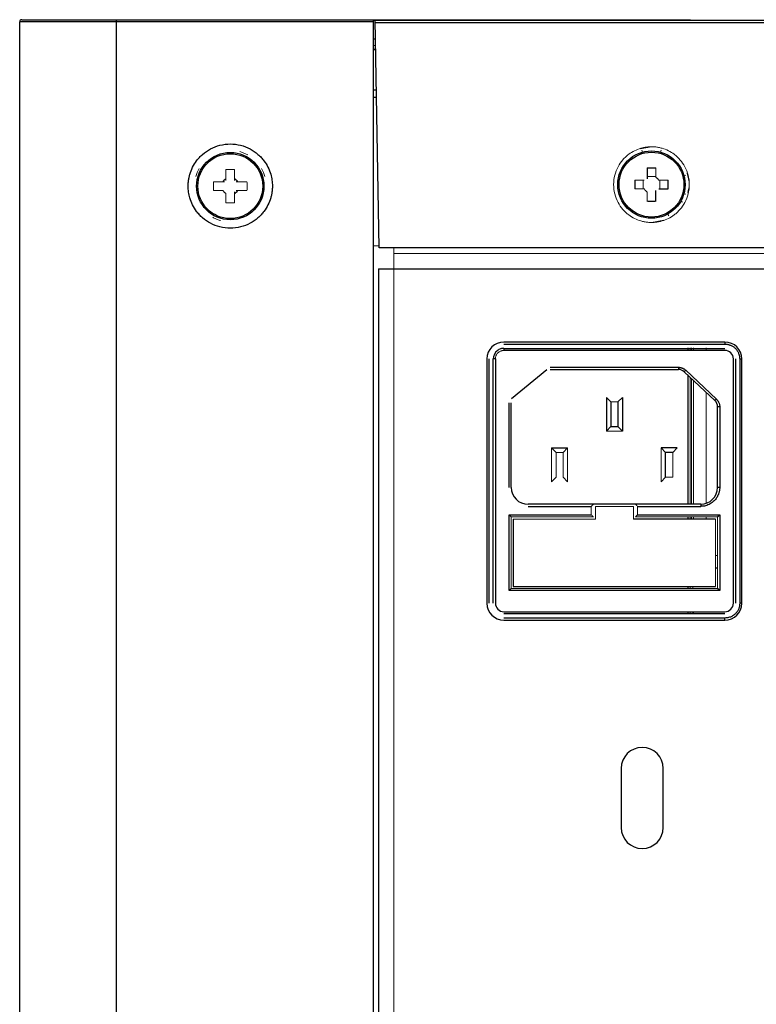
# Paper-space layout '_Back' of a CAD drawing. Header units: millimetres. Extents: x -163 to 157, y -21 to 400.
# Tile 5 of 7: x -163 to -75, y 283 to 400. Entities that reach past the tile are written whole.
import ezdxf

# ---------------------------------------------------------------- set-up
doc = ezdxf.new("R2010")
doc.units = ezdxf.units.MM

psp = doc.layouts.new('_Back')

# ---------------------------------------------------------------- linework, layer by layer
at = {"color": 7, "linetype": 'Continuous', "lineweight": 25}
for p, q in [((-120.71, 399.3), (-162.71, 399.3)), ((-162.71, -17.2), (-162.71, 399.3)), ((-151.21, -17.2), (-151.21, 399.3)), ((-151.2, 399.55), (-83.21, 399.55)), ((-120.71, 399.48), (115.43, 399.48)), ((-120.71, -17.2), (-120.71, 399.3)), ((-120.04, 372.48), (-120.51, 399.48)), ((-120.51, 399.23), (115.08, 399.23)), ((-120.47, 397.22), (-120.71, 397.22)), ((-120.37, 391.2), (-120.71, 391.2)), ((-88.23, 381.97), (-88.23, 380.67)), ((-87.2, 378), (-87.2, 379.29)), ((-86.84, 379.47), (-85.73, 379.47)), ((114.62, 372.48), (-120.04, 372.48)), ((-120.11, 370), (114.69, 370)), ((-120.11, 370), (-120.11, -8.68)), ((-78.99, 361.3), (-105.24, 361.3)), ((-105.24, 361.05), (-78.99, 361.05)), ((-78.99, 361.3), (-78.99, 361.05)), ((-105.24, 360.55), (-78.99, 360.55)), ((-105.24, 360.55), (-105.24, 360.3)), ((-78.99, 360.3), (-105.24, 360.3)), ((-107.24, 359.3), (-107.24, 330.3)), ((-106.99, 330.3), (-106.99, 359.3)), ((-106.49, 330.3), (-106.49, 359.3)), ((-106.24, 359.3), (-106.49, 359.3)), ((-106.24, 359.3), (-106.24, 330.3)), ((-77.99, 330.3), (-77.99, 359.3)), ((-77.74, 359.3), (-77.74, 330.3)), ((-77.24, 359.3), (-77.24, 330.3)), ((-77.24, 359.3), (-76.99, 359.3)), ((-76.99, 330.3), (-76.99, 359.3)), ((-104.32, 354.58), (-100.12, 358.04)), ((-99.75, 358.3), (-84.51, 358.3)), ((-99.75, 358.05), (-84.51, 358.05)), ((-84.51, 358.3), (-84.51, 358.05)), ((-83.65, 357.96), (-83.82, 357.78)), ((-83.82, 357.78), (-80.18, 354.35)), ((-83.65, 357.96), (-80, 354.53)), ((-104.61, 344.05), (-104.61, 354.08)), ((-104.36, 344.05), (-104.36, 354.08)), ((-93.06, 354.73), (-93.06, 350.73)), ((-92.53, 354.2), (-92.53, 351.26)), ((-91.69, 354.2), (-91.69, 351.26)), ((-91.16, 354.73), (-91.16, 350.73)), ((-80, 354.53), (-80.18, 354.35)), ((-79.86, 344.05), (-79.86, 353.62)), ((-79.61, 353.62), (-79.86, 353.62)), ((-79.61, 353.62), (-79.61, 344.05)), ((-92.53, 351.26), (-93.06, 350.73)), ((-92.53, 351.26), (-91.69, 351.26)), ((-91.69, 351.26), (-91.16, 350.73)), ((-99.03, 348.2), (-99.56, 348.73)), ((-99.56, 348.73), (-97.66, 348.73)), ((-97.66, 348.73), (-98.19, 348.2)), ((-86.56, 348.73), (-86.03, 348.2)), ((-84.66, 348.73), (-86.56, 348.73)), ((-85.19, 348.2), (-86.03, 348.2)), ((-86.03, 345.26), (-86.03, 348.2)), ((-79.61, 344.05), (-79.86, 344.05)), ((-81.86, 342.05), (-102.36, 342.05)), ((-102.36, 341.8), (-94.86, 341.8)), ((-89.36, 341.8), (-81.86, 341.8)), ((-81.86, 342.05), (-81.86, 341.8)), ((-104.61, 331.8), (-104.61, 340.8)), ((-104.61, 340.8), (-94.86, 340.8)), ((-104.61, 340.8), (-104.36, 340.55)), ((-104.11, 340.3), (-104.11, 332.3)), ((-80.11, 340.3), (-89.86, 340.3)), ((-89.36, 340.8), (-79.61, 340.8)), ((-79.86, 340.55), (-79.61, 340.8)), ((-79.61, 340.8), (-79.61, 331.8)), ((-104.61, 331.8), (-104.36, 332.05)), ((-104.11, 332.3), (-80.11, 332.3)), ((-79.61, 331.8), (-79.86, 332.05)), ((-79.61, 331.8), (-104.61, 331.8)), ((-76.99, 330.3), (-77.24, 330.3)), ((-105.24, 329.3), (-78.99, 329.3)), ((-78.99, 329.05), (-105.24, 329.05)), ((-78.99, 328.55), (-105.24, 328.55)), ((-78.99, 328.3), (-78.99, 328.55)), ((-105.24, 328.3), (-78.99, 328.3)), ((-91.31, 310.7), (-91.31, 303.7)), ((-86.31, 303.7), (-86.31, 310.7))]:
    psp.add_line(p, q, dxfattribs=at)
at = {"color": 144, "linetype": 'Continuous', "lineweight": 18}
for p, q in [((-120.71, 396.48), (-120.46, 396.48)), ((-120.45, 396.05), (-120.71, 396.05)), ((-120.71, 395.98), (-120.45, 395.98)), ((-87.71, 384.46), (-89.06, 384.21)), ((-88.79, 383.83), (-88.86, 384.07)), ((-86.57, 384.07), (-86.63, 383.83)), ((-87.2, 380.96), (-88.23, 380.96)), ((-83.86, 381.06), (-83.62, 381.12)), ((-139.7, 380.32), (-138.58, 380.32)), ((-136.84, 380.32), (-135.73, 380.32)), ((-89.7, 380.5), (-88.58, 380.5)), ((-88.69, 380.5), (-88.69, 379.47)), ((-86.84, 380.5), (-85.73, 380.5)), ((-86.73, 379.47), (-86.73, 380.5)), ((-138.58, 379.28), (-139.7, 379.28)), ((-135.73, 379.28), (-136.84, 379.28)), ((-88.58, 379.47), (-89.7, 379.47)), ((-83.62, 378.84), (-83.86, 378.9)), ((-84.22, 378.02), (-84.01, 377.9)), ((-85.63, 376.28), (-85.75, 376.49)), ((-87.71, 375.5), (-86.23, 375.78)), ((-120.71, 372.7), (-120.04, 372.7)), ((-118.31, -9.6), (-118.31, 372.48)), ((112.89, 371.8), (-118.31, 371.8)), ((-83.11, 360.3), (-83.11, 360.6)), ((-82.95, 360.6), (-82.95, 360.3)), ((-82.71, 360.3), (-82.71, 360.6)), ((-81.21, 360.6), (-81.21, 360.3)), ((-83.11, 342.05), (-83.11, 357.1)), ((-82.95, 356.96), (-82.95, 342.05)), ((-82.71, 342.05), (-82.71, 356.73)), ((-81.21, 355.32), (-81.21, 342.16)), ((-93.06, 354.73), (-92.53, 354.2)), ((-92.53, 354.2), (-91.69, 354.2)), ((-91.16, 354.73), (-91.69, 354.2)), ((-93.06, 350.73), (-91.16, 350.73)), ((-99.56, 348.73), (-99.56, 344.73)), ((-99.03, 345.26), (-99.03, 348.2)), ((-98.19, 348.2), (-99.03, 348.2)), ((-98.19, 345.26), (-98.19, 348.2)), ((-97.66, 348.73), (-97.66, 344.73)), ((-86.56, 348.73), (-86.56, 344.73)), ((-85.19, 348.2), (-84.66, 348.73)), ((-85.19, 345.26), (-85.19, 348.2)), ((-99.56, 344.73), (-99.03, 345.26)), ((-97.66, 344.73), (-98.19, 345.26)), ((-86.56, 344.73), (-86.03, 345.26)), ((-86.03, 345.26), (-85.19, 345.26)), ((-94.86, 340.8), (-94.86, 341.8)), ((-89.86, 341.8), (-94.36, 341.8)), ((-94.36, 341.8), (-94.36, 340.3)), ((-89.86, 340.3), (-89.86, 341.8)), ((-89.36, 341.8), (-89.36, 340.8)), ((-104.36, 332.05), (-104.36, 340.55)), ((-104.36, 340.55), (-94.61, 340.55)), ((-94.36, 340.3), (-104.11, 340.3)), ((-89.61, 340.55), (-79.86, 340.55)), ((-83.11, 340.3), (-83.11, 340.55)), ((-82.95, 340.55), (-82.95, 340.3)), ((-82.71, 340.3), (-82.71, 340.55)), ((-81.21, 340.55), (-81.21, 340.3)), ((-80.11, 332.3), (-80.11, 340.3)), ((-79.86, 340.55), (-79.86, 332.05)), ((-80.11, 335.98), (-79.86, 335.98)), ((-79.86, 334.49), (-80.11, 334.49)), ((-79.86, 334.48), (-80.11, 334.48)), ((-79.86, 332.05), (-104.36, 332.05)), ((-83.11, 332.05), (-83.11, 332.3)), ((-82.81, 332.3), (-82.81, 332.05)), ((-83.11, 329), (-83.11, 329.3)), ((-82.81, 329.3), (-82.81, 329)), ((-82.71, 329), (-82.72, 329.3))]:
    psp.add_line(p, q, dxfattribs=at)
at = {"color": 8, "linetype": 'Continuous', "lineweight": 25}
for p, q in [((-120.35, 390.3), (-120.71, 390.3)), ((-83.41, 360.6), (-83.41, 360.3)), ((-83.41, 357.39), (-83.41, 342.05)), ((-83.41, 340.55), (-83.41, 340.3)), ((-83.41, 332.3), (-83.41, 332.05)), ((-83.41, 329.3), (-83.41, 329))]:
    psp.add_line(p, q, dxfattribs=at)
at = {"color": 7, "linetype": 'Continuous', "lineweight": 25}
for centre, radius in [((-137.71, 379.8), 4), ((-137.71, 379.8), 3.85), ((-87.71, 379.98), 4), ((-87.71, 379.98), 3.85)]:
    psp.add_circle(centre, radius, dxfattribs=at)
for centre, radius, start, end in [((-162.46, 399.3), 0.25, 90, 180), ((-137.71, 379.8), 1.01, 120.6869, 149.3131), ((-137.71, 379.8), 1.01, 30.6869, 59.3131), ((-75.32, 379.98), 14.38, 177.9477, 182.0523), ((-100.1, 379.98), 14.38, 357.9477, 2.0523), ((-137.71, 379.8), 1.01, 300.6869, 329.3131), ((-105.24, 359.3), 2, 90, 180), ((-78.99, 359.3), 2, 360, 90), ((-78.99, 359.3), 1, 0, 90), ((-84.51, 357.05), 1, 46.7357, 90), ((-80.86, 353.62), 1, 0, 46.7357), ((-102.36, 344.05), 2, 180, 270), ((-81.86, 344.05), 2, 270, 0), ((-105.24, 330.3), 2, 180, 270), ((-105.24, 330.3), 1, 180, 270), ((-78.99, 330.3), 1, 270, 360), ((-78.99, 330.3), 2, 270, 360), ((-88.81, 310.7), 2.5, 0, 180), ((-88.81, 303.7), 2.5, 180, 0)]:
    psp.add_arc(centre, radius, start, end, dxfattribs=at)
at = {"color": 144, "linetype": 'Continuous', "lineweight": 18}
for start, end in [(150.6157, 164.3843), (15.6157, 29.3843)]:
    psp.add_arc((-137.71, 379.8), 4.25, start, end, dxfattribs=at)
at = {"color": 7, "linetype": 'Continuous', "lineweight": 25}
for points, knots in [([(-162.46, 399.55), (-162.46, 399.55), (-162.46, 399.55), (-162.45, 399.55), (-162.42, 399.55), (-162.39, 399.55), (-162.35, 399.55), (-162.31, 399.55), (-162.2, 399.55), (-162, 399.55), (-161.62, 399.55), (-161.14, 399.55), (-160.38, 399.55), (-159.21, 399.55), (-157.79, 399.55), (-156.53, 399.55), (-155.52, 399.55), (-154.47, 399.55), (-153.57, 399.55), (-152.84, 399.55), (-152.3, 399.55), (-151.75, 399.55), (-151.39, 399.55), (-151.2, 399.55)], [0, 0, 0, 0, 0.017721, 0.035409, 0.05308, 0.070746, 0.088421, 0.10612, 0.123855, 0.186946, 0.250098, 0.313189, 0.376341, 0.500004, 0.623667, 0.686759, 0.74991, 0.813001, 0.876153, 0.90714, 0.938062, 0.96899, 1, 1, 1, 1]), ([(-151.21, 399.3), (-151.21, 399.31), (-151.21, 399.35), (-151.21, 399.39), (-151.21, 399.44), (-151.21, 399.48), (-151.21, 399.52), (-151.21, 399.54), (-151.21, 399.55), (-151.2, 399.55)], [0, 0, 0, 0, 0.1120849, 0.2344378, 0.3670535, 0.5099258, 0.663047, 0.8264083, 1, 1, 1, 1]), ([(-120.71, 399.3), (-120.71, 399.32), (-120.71, 399.35), (-120.71, 399.41), (-120.71, 399.46), (-120.71, 399.51), (-120.71, 399.54), (-120.71, 399.55), (-120.71, 399.55)], [0, 0, 0, 0, 0.12881, 0.272774, 0.431887, 0.606139, 0.795517, 1, 1, 1, 1]), ([(-83.21, 399.55), (-83.18, 399.55), (-83.13, 399.54), (-83.07, 399.51), (-83.05, 399.49), (-83.04, 399.48)], [0, 0, 0, 0, 0.451357, 0.902823, 1, 1, 1, 1]), ([(-142.71, 379.8), (-142.71, 379.87), (-142.71, 380), (-142.7, 380.21), (-142.68, 380.41), (-142.65, 380.61), (-142.61, 380.81), (-142.57, 381), (-142.45, 381.42), (-142.21, 382.05), (-141.8, 382.71), (-141.38, 383.21), (-140.86, 383.72), (-140.07, 384.26), (-138.94, 384.7), (-137.71, 384.85), (-136.48, 384.7), (-135.36, 384.26), (-134.56, 383.72), (-134.04, 383.21), (-133.62, 382.71), (-133.21, 382.05), (-132.95, 381.38), (-132.82, 380.86), (-132.76, 380.51), (-132.72, 380.16), (-132.71, 379.92), (-132.71, 379.8)], [0, 0, 0, 0, 0.012962, 0.025873, 0.038754, 0.051626, 0.064511, 0.07743, 0.090404, 0.147616, 0.204877, 0.238274, 0.271709, 0.344118, 0.420875, 0.500006, 0.579138, 0.655894, 0.728304, 0.761705, 0.795135, 0.852358, 0.909608, 0.932256, 0.954794, 0.977337, 1, 1, 1, 1]), ([(-88.23, 381.97), (-88.14, 381.97), (-87.97, 381.97), (-87.71, 381.97), (-87.45, 381.97), (-87.28, 381.97), (-87.2, 381.97)], [0, 0, 0, 0, 0.250074, 0.5, 0.749926, 1, 1, 1, 1]), ([(-132.71, 379.8), (-132.71, 379.73), (-132.71, 379.6), (-132.73, 379.39), (-132.75, 379.19), (-132.77, 378.99), (-132.81, 378.79), (-132.86, 378.6), (-132.97, 378.18), (-133.21, 377.55), (-133.62, 376.89), (-134.04, 376.39), (-134.56, 375.88), (-135.36, 375.34), (-136.48, 374.9), (-137.71, 374.75), (-138.94, 374.9), (-140.07, 375.34), (-140.86, 375.88), (-141.38, 376.39), (-141.8, 376.89), (-142.21, 377.55), (-142.47, 378.22), (-142.6, 378.74), (-142.66, 379.09), (-142.7, 379.44), (-142.71, 379.68), (-142.71, 379.8)], [0, 0, 0, 0, 0.012962, 0.025873, 0.038754, 0.051626, 0.064511, 0.07743, 0.090404, 0.147616, 0.204877, 0.238274, 0.271709, 0.344118, 0.420875, 0.500006, 0.579138, 0.655894, 0.728304, 0.761705, 0.795135, 0.852358, 0.909608, 0.932256, 0.954794, 0.977337, 1, 1, 1, 1]), ([(-87.2, 378), (-87.28, 377.99), (-87.45, 377.99), (-87.71, 377.99), (-87.97, 377.99), (-88.14, 377.99), (-88.23, 378)], [0, 0, 0, 0, 0.250074, 0.5, 0.749926, 1, 1, 1, 1]), ([(-78.99, 361.05), (-78.94, 361.05), (-78.85, 361.05), (-78.72, 361.03), (-78.59, 361.01), (-78.47, 360.97), (-78.27, 360.9), (-78.02, 360.77), (-77.74, 360.55), (-77.51, 360.27), (-77.37, 359.99), (-77.29, 359.74), (-77.24, 359.52), (-77.24, 359.37), (-77.24, 359.3)], [0, 0, 0, 0, 0.048281, 0.096165, 0.143926, 0.191841, 0.240186, 0.370019, 0.500049, 0.629882, 0.759911, 0.84011, 0.919712, 1, 1, 1, 1]), ([(-105.24, 360.55), (-105.28, 360.55), (-105.35, 360.55), (-105.47, 360.53), (-105.59, 360.5), (-105.74, 360.45), (-105.93, 360.35), (-106.13, 360.19), (-106.29, 359.99), (-106.4, 359.77), (-106.47, 359.54), (-106.48, 359.38), (-106.49, 359.3)], [0, 0, 0, 0, 0.060269, 0.120034, 0.179835, 0.240208, 0.370032, 0.500131, 0.629955, 0.760054, 0.879957, 1, 1, 1, 1]), ([(-84.51, 358.3), (-84.48, 358.3), (-84.41, 358.3), (-84.32, 358.29), (-84.23, 358.27), (-84.14, 358.24), (-84.04, 358.21), (-83.94, 358.17), (-83.84, 358.11), (-83.74, 358.04), (-83.68, 357.99), (-83.65, 357.96)], [0, 0, 0, 0, 0.099995, 0.19999, 0.299985, 0.39998, 0.499975, 0.624253, 0.748542, 0.8743, 1, 1, 1, 1]), ([(-80, 354.53), (-79.98, 354.5), (-79.93, 354.46), (-79.87, 354.38), (-79.81, 354.29), (-79.76, 354.21), (-79.71, 354.11), (-79.67, 354), (-79.63, 353.87), (-79.61, 353.75), (-79.61, 353.66), (-79.61, 353.62)], [0, 0, 0, 0, 0.099999, 0.199999, 0.299998, 0.399998, 0.499997, 0.624853, 0.749719, 0.874875, 1, 1, 1, 1]), ([(-79.61, 344.05), (-79.61, 344), (-79.61, 343.91), (-79.63, 343.77), (-79.65, 343.63), (-79.68, 343.49), (-79.72, 343.35), (-79.78, 343.19), (-79.86, 343.01), (-79.98, 342.81), (-80.09, 342.65), (-80.19, 342.54), (-80.32, 342.41), (-80.49, 342.26), (-80.73, 342.1), (-81, 341.97), (-81.28, 341.87), (-81.57, 341.81), (-81.76, 341.8), (-81.86, 341.8)], [0, 0, 0, 0, 0.040007, 0.080015, 0.120022, 0.16003, 0.200037, 0.240045, 0.304984, 0.369924, 0.434628, 0.473864, 0.50011, 0.583422, 0.666738, 0.750055, 0.833372, 0.916688, 1, 1, 1, 1]), ([(-77.24, 330.3), (-77.24, 330.26), (-77.24, 330.17), (-77.25, 330.04), (-77.28, 329.91), (-77.31, 329.78), (-77.38, 329.58), (-77.51, 329.33), (-77.74, 329.05), (-78.02, 328.83), (-78.3, 328.68), (-78.55, 328.6), (-78.77, 328.56), (-78.91, 328.55), (-78.99, 328.55)], [0, 0, 0, 0, 0.048281, 0.096165, 0.143926, 0.191841, 0.240186, 0.370019, 0.500049, 0.629882, 0.759911, 0.84011, 0.919712, 1, 1, 1, 1])]:
    psp.add_open_spline(points, degree=3, knots=knots, dxfattribs=at)
at = {"color": 144, "linetype": 'Continuous', "lineweight": 18}
for points, knots in [([(-87.71, 375.49), (-87.78, 375.49), (-87.92, 375.49), (-88.14, 375.51), (-88.35, 375.53), (-88.56, 375.57), (-88.76, 375.61), (-89.16, 375.72), (-89.73, 375.94), (-90.33, 376.31), (-90.77, 376.68), (-91.23, 377.15), (-91.72, 377.87), (-92.11, 378.88), (-92.25, 379.98), (-92.11, 381.09), (-91.72, 382.1), (-91.23, 382.81), (-90.77, 383.28), (-90.33, 383.66), (-89.73, 384.02), (-89.1, 384.27), (-88.56, 384.4), (-88.14, 384.46), (-87.85, 384.47), (-87.71, 384.48)], [0, 0, 0, 0, 0.015126, 0.030186, 0.045216, 0.060248, 0.075317, 0.090456, 0.147692, 0.204972, 0.238371, 0.271808, 0.344203, 0.420926, 0.500012, 0.579099, 0.655822, 0.728217, 0.761617, 0.795053, 0.85229, 0.909569, 0.939747, 0.9698, 1, 1, 1, 1]), ([(-87.71, 384.48), (-87.64, 384.47), (-87.5, 384.47), (-87.29, 384.46), (-87.08, 384.43), (-86.87, 384.4), (-86.66, 384.35), (-86.26, 384.25), (-85.69, 384.02), (-85.1, 383.66), (-84.65, 383.28), (-84.19, 382.81), (-83.7, 382.1), (-83.31, 381.09), (-83.17, 379.98), (-83.31, 378.88), (-83.7, 377.87), (-84.19, 377.15), (-84.65, 376.68), (-85.1, 376.31), (-85.69, 375.94), (-86.33, 375.69), (-86.86, 375.56), (-87.29, 375.5), (-87.57, 375.49), (-87.71, 375.49)], [0, 0, 0, 0, 0.015126, 0.030186, 0.045216, 0.060248, 0.075317, 0.090456, 0.147692, 0.204972, 0.238371, 0.271808, 0.344203, 0.420926, 0.500012, 0.579099, 0.655822, 0.728217, 0.761617, 0.795053, 0.85229, 0.909569, 0.939747, 0.9698, 1, 1, 1, 1]), ([(-136.57, 383.89), (-136.5, 383.87), (-136.37, 383.84), (-136.18, 383.77), (-135.99, 383.69), (-135.81, 383.6), (-135.69, 383.54), (-135.63, 383.5)], [0, 0, 0, 0, 0.200464, 0.400232, 0.599768, 0.799536, 1, 1, 1, 1]), ([(-138.23, 381.78), (-138.14, 381.79), (-137.97, 381.79), (-137.71, 381.79), (-137.45, 381.79), (-137.28, 381.79), (-137.2, 381.78)], [0, 0, 0, 0, 0.250074, 0.5, 0.749926, 1, 1, 1, 1]), ([(-138.23, 380.67), (-138.23, 380.75), (-138.23, 380.9), (-138.23, 381.13), (-138.23, 381.35), (-138.23, 381.57), (-138.23, 381.71), (-138.23, 381.78)], [0, 0, 0, 0, 0.205127, 0.407689, 0.607687, 0.805124, 1, 1, 1, 1]), ([(-137.2, 381.78), (-137.2, 381.71), (-137.2, 381.57), (-137.2, 381.35), (-137.2, 381.13), (-137.2, 380.9), (-137.2, 380.75), (-137.2, 380.67)], [0, 0, 0, 0, 0.194876, 0.392313, 0.592311, 0.794873, 1, 1, 1, 1]), ([(-87.2, 381.97), (-87.2, 381.89), (-87.2, 381.75), (-87.2, 381.53), (-87.2, 381.31), (-87.2, 381.08), (-87.2, 380.93), (-87.2, 380.85)], [0, 0, 0, 0, 0.194876, 0.392313, 0.592311, 0.794873, 1, 1, 1, 1]), ([(-83.41, 379.05), (-83.32, 379.36), (-83.12, 380.12), (-83.35, 380.88), (-83.49, 381.33)], [0, 0, 0, 0, 0.408439, 1, 1, 1, 1]), ([(-139.7, 379.28), (-139.7, 379.37), (-139.7, 379.54), (-139.71, 379.8), (-139.7, 380.06), (-139.7, 380.23), (-139.7, 380.32)], [0, 0, 0, 0, 0.250005, 0.5, 0.749995, 1, 1, 1, 1]), ([(-138.39, 380.32), (-138.42, 380.32), (-138.48, 380.32), (-138.55, 380.32), (-138.58, 380.32)], [0, 0, 0, 0, 0.471858, 1, 1, 1, 1]), ([(-138.23, 380.67), (-138.23, 380.64), (-138.23, 380.57), (-138.23, 380.51), (-138.23, 380.48)], [0, 0, 0, 0, 0.5281419, 1, 1, 1, 1]), ([(-137.2, 380.48), (-137.2, 380.51), (-137.2, 380.57), (-137.2, 380.64), (-137.2, 380.67)], [0, 0, 0, 0, 0.471858, 1, 1, 1, 1]), ([(-136.84, 380.32), (-136.88, 380.32), (-136.94, 380.32), (-137, 380.32), (-137.03, 380.32)], [0, 0, 0, 0, 0.528142, 1, 1, 1, 1]), ([(-135.73, 380.32), (-135.72, 380.23), (-135.72, 380.06), (-135.72, 379.8), (-135.72, 379.54), (-135.72, 379.37), (-135.73, 379.28)], [0, 0, 0, 0, 0.250005, 0.5, 0.749995, 1, 1, 1, 1]), ([(-87.2, 380.85), (-87.17, 380.83), (-87.11, 380.79), (-87.03, 380.73), (-86.96, 380.66), (-86.9, 380.58), (-86.86, 380.52), (-86.84, 380.5)], [0, 0, 0, 0, 0.2015319, 0.400286, 0.5982672, 0.797506, 1, 1, 1, 1]), ([(-138.23, 378.93), (-138.25, 378.95), (-138.31, 378.99), (-138.39, 379.05), (-138.46, 379.12), (-138.52, 379.2), (-138.56, 379.26), (-138.58, 379.28)], [0, 0, 0, 0, 0.201532, 0.400286, 0.598267, 0.797506, 1, 1, 1, 1]), ([(-138.23, 377.82), (-138.23, 377.89), (-138.23, 378.03), (-138.23, 378.25), (-138.23, 378.47), (-138.23, 378.7), (-138.23, 378.85), (-138.23, 378.93)], [0, 0, 0, 0, 0.194876, 0.392313, 0.592311, 0.794873, 1, 1, 1, 1]), ([(-137.2, 378.93), (-137.2, 378.96), (-137.2, 379.03), (-137.2, 379.09), (-137.2, 379.12)], [0, 0, 0, 0, 0.528142, 1, 1, 1, 1]), ([(-137.2, 378.93), (-137.2, 378.85), (-137.2, 378.7), (-137.2, 378.47), (-137.2, 378.25), (-137.2, 378.03), (-137.2, 377.89), (-137.2, 377.82)], [0, 0, 0, 0, 0.205127, 0.407689, 0.607687, 0.805124, 1, 1, 1, 1]), ([(-137.03, 379.28), (-137, 379.28), (-136.94, 379.28), (-136.88, 379.28), (-136.84, 379.28)], [0, 0, 0, 0, 0.471858, 1, 1, 1, 1]), ([(-88.23, 379.11), (-88.25, 379.13), (-88.31, 379.17), (-88.39, 379.23), (-88.46, 379.3), (-88.52, 379.38), (-88.56, 379.44), (-88.58, 379.47)], [0, 0, 0, 0, 0.201532, 0.400286, 0.598267, 0.797506, 1, 1, 1, 1]), ([(-88.23, 378), (-88.23, 378.07), (-88.23, 378.21), (-88.23, 378.43), (-88.23, 378.65), (-88.23, 378.88), (-88.23, 379.04), (-88.23, 379.11)], [0, 0, 0, 0, 0.194876, 0.392313, 0.592311, 0.794873, 1, 1, 1, 1]), ([(-137.2, 377.82), (-137.28, 377.81), (-137.45, 377.81), (-137.71, 377.81), (-137.97, 377.81), (-138.14, 377.81), (-138.23, 377.82)], [0, 0, 0, 0, 0.250074, 0.5, 0.749926, 1, 1, 1, 1]), ([(-138.86, 375.71), (-138.92, 375.73), (-139.05, 375.76), (-139.24, 375.83), (-139.43, 375.91), (-139.62, 376), (-139.74, 376.06), (-139.8, 376.1)], [0, 0, 0, 0, 0.200464, 0.400232, 0.599768, 0.799536, 1, 1, 1, 1]), ([(-105.24, 360.3), (-105.27, 360.3), (-105.33, 360.3), (-105.42, 360.28), (-105.52, 360.26), (-105.64, 360.22), (-105.79, 360.14), (-105.95, 360.01), (-106.08, 359.85), (-106.17, 359.68), (-106.23, 359.49), (-106.23, 359.36), (-106.24, 359.3)], [0, 0, 0, 0, 0.060259, 0.120021, 0.179824, 0.240208, 0.369998, 0.50013, 0.629921, 0.760053, 0.879943, 1, 1, 1, 1]), ([(-94.86, 341.8), (-94.84, 341.82), (-94.81, 341.85), (-94.77, 341.89), (-94.74, 341.93), (-94.71, 341.95), (-94.68, 341.99), (-94.64, 342.02), (-94.62, 342.04), (-94.61, 342.05), (-94.61, 342.05)], [0, 0, 0, 0, 0.145094, 0.273052, 0.383928, 0.477814, 0.554864, 0.720559, 0.866849, 1, 1, 1, 1]), ([(-89.61, 342.05), (-89.61, 342.05), (-89.61, 342.05), (-89.6, 342.04), (-89.59, 342.02), (-89.56, 342), (-89.53, 341.97), (-89.46, 341.9), (-89.4, 341.84), (-89.36, 341.8)], [0, 0, 0, 0, 0.079048, 0.161748, 0.249723, 0.344323, 0.446637, 0.670389, 1, 1, 1, 1]), ([(-94.61, 340.55), (-94.61, 340.55), (-94.61, 340.55), (-94.62, 340.56), (-94.64, 340.58), (-94.66, 340.6), (-94.69, 340.63), (-94.76, 340.7), (-94.82, 340.76), (-94.86, 340.8)], [0, 0, 0, 0, 0.079048, 0.161748, 0.249723, 0.344323, 0.446637, 0.670389, 1, 1, 1, 1]), ([(-89.36, 340.8), (-89.38, 340.78), (-89.41, 340.75), (-89.45, 340.71), (-89.49, 340.67), (-89.51, 340.65), (-89.55, 340.61), (-89.58, 340.58), (-89.61, 340.56), (-89.61, 340.55), (-89.61, 340.55)], [0, 0, 0, 0, 0.145094, 0.273052, 0.383928, 0.477814, 0.554864, 0.720559, 0.866849, 1, 1, 1, 1])]:
    psp.add_open_spline(points, degree=3, knots=knots, dxfattribs=at)

doc.saveas('drawing.dxf')
